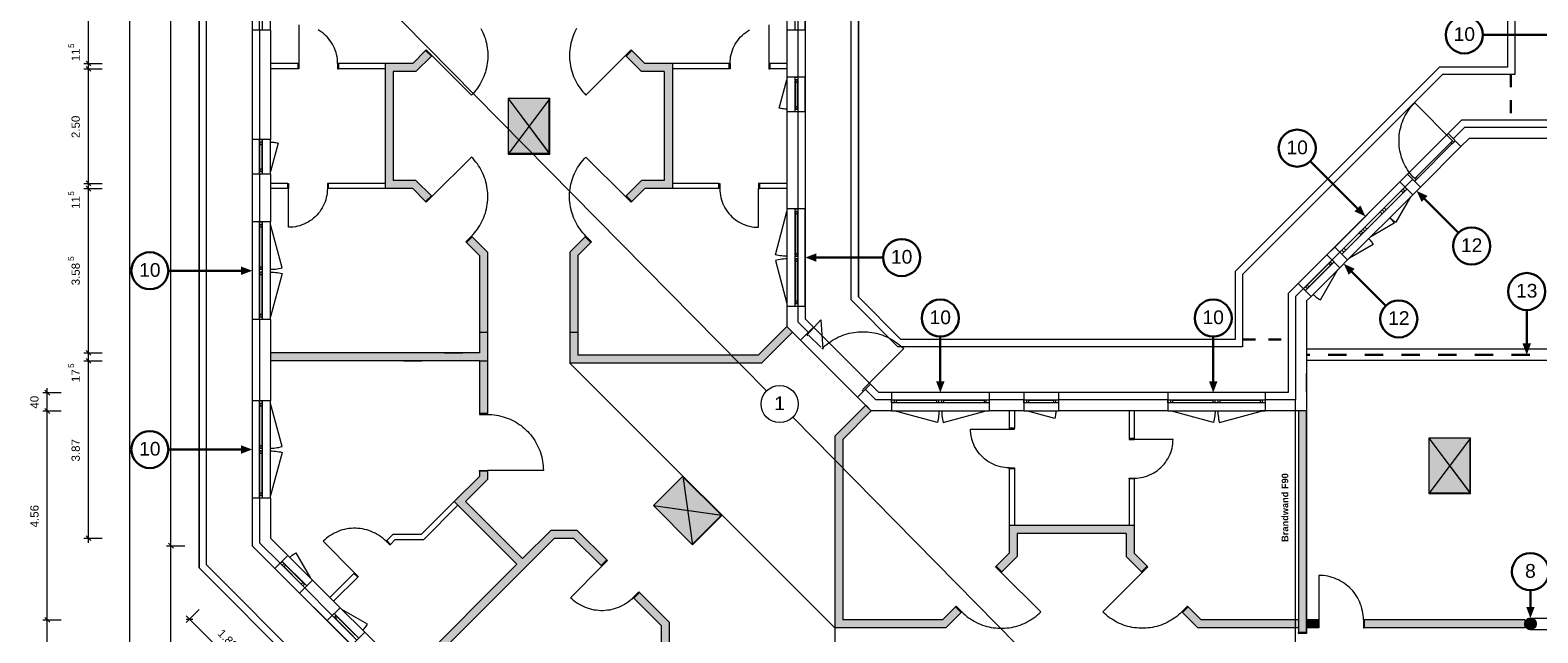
# Model space of a CAD drawing. Header units: millimetres. Extents: x -15507 to 123453, y -13113 to 44965.
# Tile 2 of 13: x -13641 to 19266, y 6667 to 19822. Entities that reach past the tile are written whole.
import ezdxf
from ezdxf.xclip import XClip

# ---------------------------------------------------------------- set-up
doc = ezdxf.new("R2010")
doc.units = ezdxf.units.MM
doc.header["$MEASUREMENT"] = 0
doc.header["$XCLIPFRAME"] = 0
doc.linetypes.add('Штриховая', pattern=[564.444447, 282.222223, -282.222223])
doc.linetypes.add('Штриховая (копия)', pattern=[800, 400, -400])
for name, color, linetype in [('1-EG_1_0', 7, 'Continuous'), ('1-EG_1_Abschnitt 1_Erdgeschoss_Standard', 7, 'Continuous'), ('1-EG_1_EG', 7, 'Continuous'), ('T03 Cutfill', 7, 'Continuous'), ('Аннотация - Текст', 7, 'Continuous'), ('Чертеж и Рисунок', 7, 'Continuous')]:
    doc.layers.add(name, color=color, linetype=linetype)
doc.styles.add('СГЕНЕРИР_СТИЛЬ_1', font='arial.ttf')
doc.styles.add('СГЕНЕРИР_СТИЛЬ_2', font='arialbd.ttf')
doc.styles.add('СГЕНЕРИР_СТИЛЬ_5', font='arial.ttf')

# ---------------------------------------------------------------- blocks, each defined once
blk = doc.blocks.new('Чертеж_1_1', base_point=(21718, 6295))
at = {"layer": '1-EG_1_0', "linetype": 'Continuous', "lineweight": 18, "true_color": 0xf8991e}
for points in [[(-5894, 19093), (-5894, 16363), (-5291, 16363), (-5008, 16080), (-4884, 16204), (-5219, 16538), (-5719, 16538), (-5719, 18918), (-5219, 18918), (-4884, 19253), (-5008, 19376), (-5291, 19093)], [(-299, 16538), (-633, 16204), (-510, 16080), (-226, 16363), (376, 16363), (376, 19093), (-226, 19093), (-510, 19376), (-633, 19253), (-299, 18918), (201, 18918), (201, 16538)], [(-3993, 15313), (-4117, 15189), (-3834, 14906), (-3834, 13228), (-3659, 13228), (-3659, 14978)], [(-1684, 14906), (-1401, 15189), (-1524, 15313), (-1859, 14978), (-1859, 13228), (-1684, 13228)], [(-8394, 12603), (-3659, 12603), (-3659, 12691), (-3659, 13228), (-3834, 13228), (-3834, 12778), (-8394, 12778)], [(-1684, 13228), (-1859, 13228), (-1859, 12553), (2324, 12553), (3000, 13229), (2876, 13353), (2251, 12728), (-1684, 12728)], [(-3659, 12603), (-3834, 12603), (-3834, 11453), (-3659, 11453)], [(4094, 10885), (4719, 11510), (4596, 11634), (3919, 10957), (3919, 6775), (6344, 6775), (6679, 7110), (6555, 7233), (6272, 6950), (4094, 6950)], [(14044, 11510), (14044, 6675), (14219, 6675), (14219, 11510)], [(-3659, 10010), (-3659, 10193), (-3834, 10193), (-3834, 10082), (-4384, 9532), (-3016, 8164), (-5420, 5759), (-5296, 5636), (-2205, 8727), (-1771, 8727), (-1177, 8134), (-1053, 8258), (-1699, 8902), (-2278, 8902), (-2892, 8287), (-4137, 9532)], [(7729, 8407), (7446, 8124), (7570, 8000), (7904, 8335), (7904, 8835), (10284, 8835), (10284, 8335), (10619, 8000), (10743, 8124), (10459, 8407), (10459, 9010), (7729, 9010)], [(133, 6469), (-2998, 3338), (-2874, 3214), (-470, 5618), (898, 4250), (1448, 4800), (1559, 4800), (1559, 4975), (1376, 4975), (898, 4497), (-346, 5742), (308, 6396), (308, 6901), (-338, 7545), (-461, 7421), (133, 6828)], [(14044, 6950), (11917, 6950), (11634, 7233), (11510, 7110), (11844, 6775), (14044, 6775)], [(14469, 6950), (14219, 6950), (14219, 6775), (14469, 6775)], [(18979, 6950), (15459, 6950), (15459, 6775), (18979, 6775), (18979, 6853, 0.961798), (19229, 6863, 0.961798), (18979, 6872)]]:
    blk.add_hatch(color=30, dxfattribs=at).paths.add_polyline_path(points)
at = {"layer": '1-EG_1_Abschnitt 1_Erdgeschoss_Standard', "linetype": 'Continuous', "lineweight": 0, "true_color": 0x000000}
for points in [[(-2309, 17128), (-2309, 18328), (-3209, 18328)], [(17786, 9717), (17786, 10917), (16886, 10917)], [(1448, 9233), (599, 10081), (-37, 9445)]]:
    blk.add_hatch(color=18, dxfattribs=at).paths.add_polyline_path(points)
at = {"layer": '1-EG_1_EG', "linetype": 'Continuous', "lineweight": 18, "true_color": 0xd3fefe}
for points in [[(-2299, 18328), (-3209, 18328), (-3209, 17118), (-2299, 17118)], [(17796, 10917), (16886, 10917), (16886, 9707), (17796, 9707)], [(606, 10088), (-37, 9445), (818, 8589), (1462, 9233)]]:
    blk.add_hatch(color=7, dxfattribs=at).paths.add_polyline_path(points)
at = {"layer": '1-EG_1_EG', "linetype": 'Continuous', "lineweight": 18}
blk.add_hatch(color=9, dxfattribs=at).paths.add_polyline_path([(19229, 6863, 1), (18979, 6863, 1)])
at = {"layer": '1-EG_1_0', "color": 7, "linetype": 'Continuous', "lineweight": 18, "flags": 128}
for points in [[(-5894, 19093), (-5894, 18978)], [(-5894, 16478), (-5894, 16363)], [(376, 16478), (376, 16363)], [(-3834, 12603), (-3659, 12603)]]:
    blk.add_lwpolyline(points, dxfattribs=at)
at = {"layer": '1-EG_1_Abschnitt 1_Erdgeschoss_Standard', "color": 7, "linetype": 'Continuous', "lineweight": 18}
for p, q in [((-9954, 32748), (-9954, 8087)), ((-8794, 32268), (-8794, 8568)), ((18606, 26324), (18606, 19017)), ((4436, 24238), (4436, 13999)), ((3276, 23078), (3276, 13519)), ((-8794, 21951), (-8794, 19821)), ((-8394, 19821), (-8394, 21951)), ((2876, 21951), (2876, 19821)), ((3276, 19821), (3276, 21951)), ((-8794, 19821), (-8794, 17438)), ((-8394, 19821), (-8794, 19821)), ((-8634, 19821), (-8634, 17438)), ((-8634, 19821), (-8634, 17438)), ((-8394, 19821), (-8394, 17438)), ((2876, 19821), (2876, 18797)), ((3276, 19821), (2876, 19821)), ((3116, 19821), (3116, 18797)), ((3116, 19821), (3116, 18797)), ((3276, 19821), (3276, 18797)), ((-8394, 19093), (-8394, 18978)), ((-7794, 19093), (-8394, 19093)), ((-7794, 19093), (-7794, 18978)), ((-5894, 19093), (-6909, 19093)), ((-6909, 19093), (-6909, 18978)), ((-5719, 19093), (-5894, 19093)), ((-5291, 19093), (-5719, 19093)), ((-5008, 19376), (-5291, 19093)), ((-4884, 19253), (-5219, 18918)), ((-4884, 19253), (-5008, 19376)), ((-510, 19376), (-633, 19253)), ((-299, 18918), (-633, 19253)), ((-226, 19093), (-510, 19376)), ((201, 19093), (-226, 19093)), ((376, 19093), (201, 19093)), ((376, 19093), (376, 16478)), ((1616, 19093), (376, 19093)), ((1616, 19093), (1616, 18978)), ((2876, 19093), (2501, 19093)), ((2501, 19093), (2501, 18978)), ((2876, 19093), (2876, 18978)), ((-7794, 18978), (-8394, 18978)), ((-5894, 18978), (-6909, 18978)), ((-5894, 18978), (-5894, 16478)), ((-5719, 18918), (-5719, 16538)), ((-5219, 18918), (-5719, 18918)), ((201, 18918), (-299, 18918)), ((201, 18918), (201, 16538)), ((1616, 18978), (376, 18978)), ((2876, 18978), (2501, 18978)), ((3276, 18797), (2876, 18797)), ((2876, 18797), (2876, 18037)), ((3276, 18037), (3276, 18797)), ((17120, 19017), (12659, 14556)), ((18606, 19017), (17120, 19017)), ((3061, 18687), (3061, 18147)), ((3111, 18687), (3111, 18147)), ((-3209, 18328), (-3209, 17128)), ((-2309, 18328), (-3209, 18328)), ((-2309, 18328), (-3209, 18328)), ((-3209, 18328), (-2309, 17128)), ((-2309, 18328), (-2309, 17128)), ((-2309, 17128), (-2309, 18328)), ((2876, 18037), (2876, 15923)), ((3276, 18037), (2876, 18037)), ((3116, 18037), (3116, 15923)), ((3116, 18037), (3116, 15923)), ((3276, 18037), (3276, 15923)), ((17601, 17857), (13819, 14076)), ((17601, 17857), (17307, 17563)), ((19766, 17857), (17601, 17857)), ((19766, 17857), (17601, 17857)), ((17307, 17563), (16423, 16679)), ((17589, 17280), (17307, 17563)), ((17667, 17697), (17420, 17450)), ((17667, 17697), (17420, 17450)), ((17766, 17457), (17589, 17280)), ((19926, 17697), (17667, 17697)), ((19926, 17697), (17667, 17697)), ((20166, 17457), (17766, 17457)), ((-8794, 17438), (-8794, 16678)), ((-8394, 17438), (-8794, 17438)), ((-8629, 16788), (-8629, 17328)), ((-8579, 16788), (-8579, 17328)), ((-8394, 16678), (-8394, 17438)), ((-2309, 17128), (-3209, 17128)), ((16614, 16615), (17370, 17372)), ((16642, 16587), (17399, 17344)), ((16706, 16396), (17589, 17280)), ((-8794, 16678), (-8794, 15636)), ((-8394, 16678), (-8794, 16678)), ((-8634, 16678), (-8634, 15636)), ((-8634, 16678), (-8634, 15636)), ((-8394, 16678), (-8394, 15636)), ((-8394, 16478), (-8394, 16363)), ((-8019, 16478), (-8394, 16478)), ((-8019, 16478), (-8019, 16363)), ((-5894, 16478), (-7134, 16478)), ((-7134, 16478), (-7134, 16363)), ((-5219, 16538), (-5719, 16538)), ((-4884, 16204), (-5219, 16538)), ((-299, 16538), (-633, 16204)), ((201, 16538), (-299, 16538)), ((1391, 16478), (376, 16478)), ((1391, 16478), (1391, 16363)), ((2876, 16478), (2276, 16478)), ((2276, 16478), (2276, 16363)), ((2876, 16478), (2876, 16363)), ((16253, 16509), (14832, 15088)), ((16423, 16679), (16253, 16509)), ((16536, 16226), (16253, 16509)), ((16536, 16566), (16366, 16396)), ((16536, 16566), (16366, 16396)), ((16706, 16396), (16423, 16679)), ((-8019, 16363), (-8394, 16363)), ((-5894, 16363), (-7134, 16363)), ((-5719, 16363), (-5894, 16363)), ((-5291, 16363), (-5719, 16363)), ((-5008, 16080), (-5291, 16363)), ((-4884, 16204), (-5008, 16080)), ((-510, 16080), (-633, 16204)), ((-226, 16363), (-510, 16080)), ((201, 16363), (-226, 16363)), ((376, 16363), (201, 16363)), ((1391, 16363), (376, 16363)), ((2876, 16363), (2276, 16363)), ((15115, 14805), (16536, 16226)), ((15912, 15942), (16281, 16311)), ((15954, 15899), (16324, 16269)), ((16706, 16396), (16536, 16226)), ((3276, 15923), (2876, 15923)), ((2876, 15923), (2876, 13793)), ((3061, 15813), (3061, 14938)), ((3111, 15813), (3111, 14938)), ((3276, 13793), (3276, 15923)), ((15492, 15522), (15827, 15857)), ((15534, 15480), (15869, 15814)), ((-8794, 15636), (-8794, 13506)), ((-8394, 15636), (-8794, 15636)), ((-8629, 14651), (-8629, 15526)), ((-8579, 14651), (-8579, 15526)), ((-8394, 13506), (-8394, 15636)), ((-3993, 15313), (-4117, 15189)), ((-3834, 14906), (-4117, 15189)), ((-3659, 14978), (-3993, 15313)), ((-1524, 15313), (-1859, 14978)), ((-1401, 15189), (-1684, 14906)), ((-1401, 15189), (-1524, 15313)), ((15030, 15060), (15365, 15395)), ((15072, 15017), (15407, 15352)), ((-3834, 14906), (-3834, 12778)), ((-3659, 14978), (-3659, 12691)), ((-1859, 14978), (-1859, 12553)), ((-1684, 14906), (-1684, 12728)), ((14664, 14920), (14038, 14294)), ((14832, 15088), (14664, 14920)), ((14947, 14637), (14664, 14920)), ((14945, 14975), (14777, 14807)), ((14945, 14975), (14777, 14807)), ((15115, 14805), (14832, 15088)), ((-8629, 13616), (-8629, 14491)), ((-8579, 13616), (-8579, 14491)), ((3061, 14778), (3061, 13903)), ((3111, 14778), (3111, 13903)), ((12659, 14556), (12659, 13070)), ((14232, 14255), (14703, 14726)), ((14268, 14220), (14738, 14690)), ((14321, 14011), (14947, 14637)), ((15115, 14805), (14947, 14637)), ((14038, 14294), (13819, 14076)), ((14151, 14181), (13979, 14009)), ((14151, 14181), (13979, 14009)), ((14321, 14011), (14038, 14294)), ((5366, 13070), (4436, 13999)), ((13819, 14076), (13819, 11910)), ((13819, 14076), (13819, 11910)), ((13979, 14009), (13979, 11750)), ((13979, 14009), (13979, 11750)), ((14321, 14011), (14219, 13910)), ((14219, 13910), (14219, 11510)), ((-8794, 13506), (-8794, 11733)), ((-8394, 13506), (-8794, 13506)), ((-8634, 13506), (-8634, 11733)), ((-8634, 13506), (-8634, 11733)), ((-8394, 13506), (-8394, 11733)), ((2876, 13793), (2876, 13353)), ((3276, 13793), (2876, 13793)), ((3116, 13793), (3116, 13453)), ((3116, 13793), (3116, 13453)), ((3276, 13793), (3276, 13519)), ((3458, 13337), (3276, 13519)), ((4885, 11910), (3276, 13519)), ((2876, 13353), (2251, 12728)), ((3000, 13229), (2324, 12553)), ((3000, 13229), (2876, 13353)), ((3176, 13054), (2876, 13353)), ((3345, 13224), (3116, 13453)), ((3345, 13224), (3116, 13453)), ((3458, 13337), (3176, 13054)), ((3345, 13167), (3614, 12899)), ((4703, 12092), (3458, 13337)), ((3176, 13054), (4420, 11809)), ((12659, 13070), (5366, 13070)), ((-8394, 12778), (-8394, 12603)), ((-3834, 12778), (-8394, 12778)), ((-3834, 12603), (-8394, 12603)), ((-3834, 12603), (-3834, 11453)), ((-3659, 12691), (-3659, 12691)), ((-3659, 12691), (-3659, 11453)), ((2324, 12553), (-1859, 12553)), ((2251, 12728), (-1684, 12728)), ((4703, 12092), (4420, 11809)), ((4819, 11750), (4590, 11979)), ((4819, 11750), (4590, 11979)), ((4885, 11910), (4703, 12092)), ((13819, 11910), (4885, 11910)), ((5159, 11910), (4885, 11910)), ((7289, 11910), (5159, 11910)), ((5159, 11910), (5159, 11510)), ((7289, 11910), (7289, 11510)), ((8044, 11910), (7289, 11910)), ((8804, 11910), (8044, 11910)), ((8044, 11910), (8044, 11510)), ((8804, 11910), (8804, 11510)), ((11187, 11910), (8804, 11910)), ((13317, 11910), (11187, 11910)), ((11187, 11910), (11187, 11510)), ((13819, 11910), (13317, 11910)), ((13317, 11910), (13317, 11510)), ((-8794, 11733), (-8794, 9603)), ((-8394, 11733), (-8794, 11733)), ((-8629, 10748), (-8629, 11623)), ((-8579, 10748), (-8579, 11623)), ((-8394, 9603), (-8394, 11733)), ((4596, 11634), (3919, 10957)), ((4719, 11510), (4420, 11809)), ((4719, 11510), (4596, 11634)), ((5159, 11750), (4819, 11750)), ((5159, 11750), (4819, 11750)), ((5269, 11745), (6144, 11745)), ((5269, 11695), (6144, 11695)), ((6304, 11745), (7179, 11745)), ((6304, 11695), (7179, 11695)), ((8044, 11750), (7289, 11750)), ((8044, 11750), (7289, 11750)), ((8154, 11745), (8694, 11745)), ((8154, 11695), (8694, 11695)), ((11187, 11750), (8804, 11750)), ((11187, 11750), (8804, 11750)), ((11297, 11745), (12172, 11745)), ((11297, 11695), (12172, 11695)), ((12332, 11745), (13207, 11745)), ((12332, 11695), (13207, 11695)), ((13979, 11750), (13317, 11750)), ((13979, 11750), (13317, 11750)), ((-3659, 11453), (-3834, 11453)), ((4719, 11510), (4094, 10885)), ((5159, 11510), (4719, 11510)), ((5159, 11510), (7289, 11510)), ((8044, 11510), (7289, 11510)), ((7729, 11510), (7729, 11135)), ((7844, 11510), (7729, 11510)), ((7844, 11510), (7844, 11135)), ((8044, 11510), (8804, 11510)), ((11187, 11510), (8804, 11510)), ((10344, 11510), (10344, 10910)), ((10459, 11510), (10344, 11510)), ((10459, 11510), (10459, 10910)), ((11187, 11510), (13317, 11510)), ((14219, 11510), (13317, 11510)), ((14044, 11510), (14044, 6950)), ((14219, 11510), (14044, 11510)), ((14219, 11510), (14219, 6950)), ((3919, 10957), (3919, 6775)), ((4094, 10885), (4094, 6950)), ((7844, 11135), (7729, 11135)), ((10459, 10910), (10344, 10910)), ((17786, 10917), (16886, 10917)), ((16886, 10917), (16886, 9717)), ((17786, 10917), (16886, 10917)), ((16886, 10917), (17786, 9717)), ((17786, 10917), (17786, 9717)), ((17786, 9717), (17786, 10917)), ((-8629, 9713), (-8629, 10588)), ((-8579, 9713), (-8579, 10588)), ((7729, 10250), (7729, 9010)), ((7844, 10250), (7729, 10250)), ((7844, 10250), (7844, 9010)), ((-3834, 10082), (-4384, 9532)), ((-3659, 10010), (-4137, 9532)), ((-3834, 10193), (-3834, 10082)), ((-3659, 10193), (-3834, 10193)), ((-3659, 10193), (-3659, 10010)), ((599, 10081), (-37, 9445)), ((599, 10081), (-37, 9445)), ((1448, 9233), (599, 10081)), ((1448, 9233), (599, 10081)), ((10344, 10025), (10344, 9010)), ((10459, 10025), (10344, 10025)), ((10459, 10025), (10459, 9010)), ((-8794, 9603), (-8794, 8568)), ((-8394, 9603), (-8794, 9603)), ((-8634, 9603), (-8634, 8634)), ((-8634, 9603), (-8634, 8634)), ((-8394, 9603), (-8394, 8733)), ((17786, 9717), (16886, 9717)), ((-4384, 9532), (-5105, 8811)), ((-4303, 9450), (-5058, 8696)), ((-3016, 8164), (-4384, 9532)), ((-2892, 8287), (-4137, 9532)), ((811, 8596), (-37, 9445)), ((-37, 9445), (1448, 9233)), ((1448, 9233), (811, 8596)), ((-2278, 8902), (-2892, 8287)), ((-1699, 8902), (-2278, 8902)), ((-1053, 8258), (-1699, 8902)), ((7729, 9010), (7729, 8835)), ((10459, 9010), (7729, 9010)), ((10459, 9010), (10459, 8835)), ((-66, -160), (-8794, 8568)), ((-8298, 8072), (-8794, 8568)), ((-8185, 8185), (-8634, 8634)), ((-8185, 8185), (-8634, 8634)), ((-8015, 8355), (-8394, 8733)), ((-5728, 8811), (-5859, 8679)), ((-5778, 8598), (-5859, 8679)), ((-5680, 8696), (-5778, 8598)), ((-5105, 8811), (-5728, 8811)), ((-5058, 8696), (-5680, 8696)), ((-2205, 8727), (-5296, 5636)), ((-1771, 8727), (-2205, 8727)), ((-1177, 8134), (-1771, 8727)), ((7729, 8835), (7729, 8407)), ((10284, 8835), (7904, 8835)), ((7904, 8835), (7904, 8335)), ((10284, 8835), (10284, 8335)), ((10459, 8835), (10459, 8407)), ((-8015, 8355), (-8298, 8072)), ((-7478, 7817), (-8015, 8355)), ((-1053, 8258), (-1177, 8134)), ((7729, 8407), (7446, 8124)), ((7904, 8335), (7570, 8000)), ((10619, 8000), (10284, 8335)), ((10743, 8124), (10459, 8407)), ((-547, -1320), (-9954, 8087)), ((-8298, 8072), (-7761, 7534)), ((-7722, 7729), (-8104, 8111)), ((-7686, 7764), (-8068, 8146)), ((-6573, 7965), (-7099, 7439)), ((-6492, 7883), (-6573, 7965)), ((-3016, 8164), (-5420, 5759)), ((7570, 8000), (7446, 8124)), ((10743, 8124), (10619, 8000)), ((-7478, 7817), (-7761, 7534)), ((-7046, 7046), (-7648, 7648)), ((-7046, 7046), (-7648, 7648)), ((-6877, 7216), (-7478, 7817)), ((-6492, 7883), (-7018, 7357)), ((-7159, 6933), (-7761, 7534)), ((-7018, 7357), (-7099, 7439)), ((-338, 7545), (-461, 7421)), ((133, 6828), (-461, 7421)), ((308, 6901), (-338, 7545)), ((-6877, 7216), (-7159, 6933)), ((-7159, 6933), (-6622, 6396)), ((-6583, 6590), (-6965, 6972)), ((-6548, 6626), (-6930, 7007)), ((-6339, 6679), (-6877, 7216)), ((6272, 6950), (4094, 6950)), ((6555, 7233), (6272, 6950)), ((6679, 7110), (6344, 6775)), ((6679, 7110), (6555, 7233)), ((11634, 7233), (11510, 7110)), ((11844, 6775), (11510, 7110)), ((11917, 6950), (11634, 7233)), ((14044, 6950), (11917, 6950)), ((14469, 6950), (14219, 6950)), ((14469, 6950), (14469, 6775)), ((15479, 6950), (15479, 6775)), ((18979, 6950), (15479, 6950)), ((18979, 6950), (18979, 6865)), ((18996, 6925), (18983, 6895)), ((19016, 6951), (18996, 6925)), ((19042, 6971), (19016, 6951)), ((19072, 6983), (19042, 6971)), ((19104, 6987), (19072, 6983)), ((19136, 6983), (19104, 6987)), ((19167, 6971), (19136, 6983)), ((19192, 6951), (19167, 6971)), ((19212, 6925), (19192, 6951)), ((19225, 6895), (19212, 6925)), ((-6339, 6679), (-6622, 6396)), ((-4858, 5197), (-6339, 6679)), ((133, 6828), (133, 6469)), ((308, 6901), (308, 6396)), ((6344, 6775), (3919, 6775)), ((14044, 6775), (11844, 6775)), ((14044, 6775), (14044, 6675)), ((14219, 6675), (14044, 6675)), ((14219, 6775), (14219, 6675)), ((14469, 6775), (14219, 6775)), ((18979, 6775), (15479, 6775)), ((18983, 6895), (18979, 6863)), ((18979, 6865), (18979, 6863)), ((18983, 6830), (18979, 6863)), ((18979, 6860), (18979, 6863)), ((18979, 6860), (18979, 6775)), ((18996, 6800), (18983, 6830)), ((19016, 6774), (18996, 6800)), ((19042, 6754), (19016, 6774)), ((19072, 6742), (19042, 6754)), ((19104, 6738), (19072, 6742)), ((19136, 6742), (19104, 6738)), ((19167, 6754), (19136, 6742)), ((19192, 6774), (19167, 6754)), ((19212, 6800), (19192, 6774)), ((19225, 6830), (19212, 6800)), ((19229, 6863), (19225, 6895)), ((19229, 6863), (19225, 6830))]:
    blk.add_line(p, q, dxfattribs=at)
at = {"layer": '1-EG_1_Abschnitt 1_Erdgeschoss_Standard', "color": 7, "linetype": 'Continuous', "lineweight": 18, "flags": 128}
for points in [[(-8634, 19821), (-8634, 21951), (-8574, 21951), (-8574, 19821)], [(3116, 21951), (3116, 19821), (3056, 19821), (3056, 21951)], [(-7794, 19093), (-7774, 19093), (-7774, 18978), (-7794, 18978)], [(-6909, 19093), (-6929, 19093), (-6929, 18978), (-6909, 18978)], [(-4884, 19253), (-4870, 19267), (-4994, 19391), (-5008, 19376)], [(-633, 19253), (-647, 19267), (-524, 19391), (-510, 19376)], [(1616, 19093), (1636, 19093), (1636, 18978), (1616, 18978)], [(2501, 19093), (2481, 19093), (2481, 18978), (2501, 18978)], [(3116, 18797), (3116, 18037), (3056, 18037), (3056, 18797)], [(3061, 18737), (3061, 18687), (3111, 18687), (3111, 18737)], [(3111, 18097), (3111, 18147), (3061, 18147), (3061, 18097)], [(-8634, 16678), (-8634, 17438), (-8574, 17438), (-8574, 16678)], [(-8629, 17378), (-8629, 17328), (-8579, 17328), (-8579, 17378)], [(17406, 17407), (17370, 17372), (17399, 17344), (17434, 17379)], [(17462, 17407), (17434, 17379)], [(-8579, 16738), (-8579, 16788), (-8629, 16788), (-8629, 16738)], [(-8019, 16478), (-7999, 16478), (-7999, 16363), (-8019, 16363)], [(-7134, 16478), (-7154, 16478), (-7154, 16363), (-7134, 16363)], [(1391, 16478), (1411, 16478), (1411, 16363), (1391, 16363)], [(2276, 16478), (2256, 16478), (2256, 16363), (2276, 16363)], [(16607, 16552), (16642, 16587), (16614, 16615), (16578, 16580)], [(16578, 16523), (16607, 16552)], [(-5008, 16080), (-4994, 16066), (-4870, 16190), (-4884, 16204)], [(-510, 16080), (-524, 16066), (-647, 16190), (-633, 16204)], [(14945, 14975), (16366, 16396), (16409, 16354), (14987, 14932)], [(16324, 16354), (16281, 16311), (16324, 16269), (16366, 16311)], [(3116, 15923), (3116, 13793), (3056, 13793), (3056, 15923)], [(3061, 15863), (3061, 15813), (3111, 15813), (3111, 15863)], [(15869, 15899), (15827, 15857), (15869, 15814), (15912, 15857)], [(15912, 15857), (15954, 15899), (15912, 15942), (15869, 15899)], [(-8634, 13506), (-8634, 15636), (-8574, 15636), (-8574, 13506)], [(-8629, 15576), (-8629, 15526), (-8579, 15526), (-8579, 15576)], [(15492, 15437), (15534, 15480), (15492, 15522), (15450, 15480)], [(-4117, 15189), (-4131, 15203), (-4007, 15327), (-3993, 15313)], [(-1401, 15189), (-1386, 15203), (-1510, 15327), (-1524, 15313)], [(15407, 15437), (15365, 15395), (15407, 15352), (15450, 15395)], [(3111, 14888), (3111, 14938), (3061, 14938), (3061, 14888)], [(3061, 14828), (3061, 14778), (3111, 14778), (3111, 14828)], [(15030, 14975), (15072, 15017), (15030, 15060), (14987, 15017)], [(-8579, 14601), (-8579, 14651), (-8629, 14651), (-8629, 14601)], [(-8629, 14541), (-8629, 14491), (-8579, 14491), (-8579, 14541)], [(14151, 14181), (14777, 14807), (14819, 14764), (14194, 14139)], [(14738, 14761), (14703, 14726), (14738, 14690), (14773, 14726)], [(14232, 14185), (14268, 14220), (14232, 14255), (14197, 14220)], [(3111, 13853), (3111, 13903), (3061, 13903), (3061, 13853)], [(-8579, 13566), (-8579, 13616), (-8629, 13616), (-8629, 13566)], [(3303, 13181), (3331, 13153)], [(4547, 11937), (4519, 11965)], [(-8634, 9603), (-8634, 11733), (-8574, 11733), (-8574, 9603)], [(-8629, 11673), (-8629, 11623), (-8579, 11623), (-8579, 11673)], [(5159, 11750), (7289, 11750), (7289, 11690), (5159, 11690)], [(5219, 11695), (5269, 11695), (5269, 11745), (5219, 11745)], [(6194, 11745), (6144, 11745), (6144, 11695), (6194, 11695)], [(6254, 11695), (6304, 11695), (6304, 11745), (6254, 11745)], [(7229, 11745), (7179, 11745), (7179, 11695), (7229, 11695)], [(8044, 11750), (8804, 11750), (8804, 11690), (8044, 11690)], [(8104, 11695), (8154, 11695), (8154, 11745), (8104, 11745)], [(8744, 11745), (8694, 11745), (8694, 11695), (8744, 11695)], [(11187, 11750), (13317, 11750), (13317, 11690), (11187, 11690)], [(11247, 11695), (11297, 11695), (11297, 11745), (11247, 11745)], [(12222, 11745), (12172, 11745), (12172, 11695), (12222, 11695)], [(12282, 11695), (12332, 11695), (12332, 11745), (12282, 11745)], [(13257, 11745), (13207, 11745), (13207, 11695), (13257, 11695)], [(-3834, 11453), (-3834, 11433), (-3659, 11433), (-3659, 11453)], [(7729, 11135), (7729, 11115), (7844, 11115), (7844, 11135)], [(10344, 10910), (10344, 10890), (10459, 10890), (10459, 10910)], [(-8579, 10698), (-8579, 10748), (-8629, 10748), (-8629, 10698)], [(-8629, 10638), (-8629, 10588), (-8579, 10588), (-8579, 10638)], [(-3834, 10193), (-3834, 10213), (-3659, 10213), (-3659, 10193)], [(7729, 10250), (7729, 10270), (7844, 10270), (7844, 10250)], [(10344, 10025), (10344, 10045), (10459, 10045), (10459, 10025)], [(-8579, 9663), (-8579, 9713), (-8629, 9713), (-8629, 9663)], [(-5859, 8679), (-5873, 8665), (-5792, 8584), (-5778, 8598)], [(-7648, 7648), (-8185, 8185), (-8143, 8227), (-7605, 7690)], [(-1053, 8258), (-1039, 8244), (-1163, 8120), (-1177, 8134)], [(-8139, 8146), (-8104, 8111), (-8068, 8146), (-8104, 8181)], [(-6573, 7965), (-6559, 7979), (-6478, 7898), (-6492, 7883)], [(7570, 8000), (7556, 7986), (7432, 8110), (7446, 8124)], [(10743, 8124), (10757, 8110), (10633, 7986), (10619, 8000)], [(-7651, 7729), (-7686, 7764), (-7722, 7729), (-7686, 7694)], [(-338, 7545), (-352, 7559), (-476, 7435), (-461, 7421)], [(6679, 7110), (6693, 7124), (6569, 7247), (6555, 7233)], [(11634, 7233), (11619, 7247), (11496, 7124), (11510, 7110)], [(-6509, 6509), (-7046, 7046), (-7004, 7089), (-6466, 6551)], [(-7000, 7007), (-6965, 6972), (-6930, 7007), (-6965, 7043)], [(14469, 6950), (14489, 6950), (14489, 6775), (14469, 6775)], [(15479, 6950), (15459, 6950), (15459, 6775), (15479, 6775)], [(14219, 6675), (14219, 6655), (14044, 6655), (14044, 6675)]]:
    blk.add_lwpolyline(points, close=True, dxfattribs=at)
for points in [[(-3801, 19855), (-3779, 19812), (-3758, 19768), (-3738, 19722), (-3721, 19676), (-3705, 19630), (-3692, 19583), (-3680, 19535), (-3670, 19487), (-3662, 19438), (-3656, 19389), (-3652, 19341), (-3650, 19291), (-3650, 19242), (-3652, 19193), (-3656, 19144), (-3662, 19095), (-3670, 19047), (-3680, 18999), (-3692, 18951), (-3705, 18904), (-3721, 18857), (-3738, 18811), (-3758, 18766), (-3779, 18722), (-3801, 18678), (-3826, 18636), (-3852, 18594), (-3880, 18554), (-3910, 18514), (-3941, 18476), (-3973, 18440), (-4007, 18404), (-4870, 19267)], [(-1716, 19855), (-1739, 19812), (-1760, 19768), (-1779, 19722), (-1797, 19676), (-1812, 19630), (-1826, 19583), (-1838, 19535), (-1847, 19487), (-1855, 19438), (-1861, 19389), (-1865, 19341), (-1867, 19291), (-1867, 19242), (-1865, 19193), (-1861, 19144), (-1855, 19095), (-1847, 19047), (-1838, 18999), (-1826, 18951), (-1812, 18904), (-1797, 18857), (-1779, 18811), (-1760, 18766), (-1739, 18722), (-1716, 18678), (-1692, 18636), (-1665, 18594), (-1637, 18554), (-1608, 18514), (-1577, 18476), (-1544, 18440), (-1510, 18404), (-647, 19267)], [(-6929, 19093), (-6930, 19142), (-6934, 19191), (-6942, 19240), (-6952, 19288), (-6964, 19336), (-6980, 19382), (-6998, 19428), (-7019, 19472), (-7042, 19516), (-7068, 19558), (-7096, 19598), (-7126, 19636), (-7159, 19673), (-7194, 19708), (-7231, 19741), (-7269, 19771), (-7309, 19799), (-7351, 19825)], [(-7774, 19938), (-7774, 19093)], [(1636, 19093), (1638, 19142), (1642, 19191), (1649, 19240), (1659, 19288), (1672, 19336), (1687, 19382), (1705, 19428), (1726, 19472), (1749, 19516), (1775, 19558), (1803, 19598), (1834, 19636), (1867, 19673), (1901, 19708), (1938, 19741), (1977, 19771), (2017, 19799), (2059, 19825)], [(2481, 19938), (2481, 19093)], [(2876, 18097), (2852, 18098), (2828, 18099), (2805, 18101), (2781, 18105), (2757, 18109), (2734, 18114), (2711, 18119), (2876, 18737)], [(16578, 16580), (16544, 16616), (16511, 16653), (16480, 16692), (16450, 16732), (16423, 16773), (16397, 16815), (16372, 16859), (16350, 16903), (16329, 16948), (16311, 16994), (16294, 17041), (16280, 17089), (16267, 17137), (16257, 17185), (16248, 17234), (16242, 17283), (16238, 17333), (16236, 17382), (16236, 17432), (16238, 17482), (16242, 17531), (16248, 17581), (16257, 17629), (16267, 17678), (16280, 17726), (16294, 17774), (16311, 17820), (16329, 17866), (16350, 17912), (16372, 17956), (16397, 17999), (16423, 18042), (16450, 18083), (16480, 18123), (16511, 18161), (16544, 18199), (16578, 18235), (17406, 17407)], [(-8394, 17378), (-8370, 17378), (-8346, 17376), (-8322, 17374), (-8298, 17371), (-8275, 17367), (-8251, 17362), (-8228, 17356), (-8394, 16738)], [(-4007, 15327), (-3973, 15362), (-3941, 15399), (-3910, 15437), (-3880, 15476), (-3852, 15517), (-3826, 15558), (-3801, 15601), (-3779, 15644), (-3758, 15689), (-3738, 15734), (-3721, 15780), (-3705, 15827), (-3692, 15874), (-3680, 15921), (-3670, 15970), (-3662, 16018), (-3656, 16067), (-3652, 16116), (-3650, 16165), (-3650, 16214), (-3652, 16263), (-3656, 16312), (-3662, 16361), (-3670, 16409), (-3680, 16458), (-3692, 16505), (-3705, 16552), (-3721, 16599), (-3738, 16645), (-3758, 16690), (-3779, 16735), (-3801, 16778), (-3826, 16821), (-3852, 16862), (-3880, 16903), (-3910, 16942), (-3941, 16980), (-3973, 17017), (-4007, 17052), (-4870, 16190)], [(-1510, 15327), (-1544, 15362), (-1577, 15399), (-1608, 15437), (-1637, 15476), (-1665, 15517), (-1692, 15558), (-1716, 15601), (-1739, 15644), (-1760, 15689), (-1779, 15734), (-1797, 15780), (-1812, 15827), (-1826, 15874), (-1838, 15921), (-1847, 15970), (-1855, 16018), (-1861, 16067), (-1865, 16116), (-1867, 16165), (-1867, 16214), (-1865, 16263), (-1861, 16312), (-1855, 16361), (-1847, 16409), (-1838, 16458), (-1826, 16505), (-1812, 16552), (-1797, 16599), (-1779, 16645), (-1760, 16690), (-1739, 16735), (-1716, 16778), (-1692, 16821), (-1665, 16862), (-1637, 16903), (-1608, 16942), (-1577, 16980), (-1544, 17017), (-1510, 17052), (-647, 16190)], [(-7154, 16363), (-7155, 16314), (-7159, 16265), (-7167, 16216), (-7177, 16168), (-7189, 16121), (-7205, 16074), (-7223, 16029), (-7244, 15984), (-7267, 15941), (-7293, 15899), (-7321, 15859), (-7351, 15820), (-7384, 15783), (-7419, 15749), (-7456, 15716), (-7494, 15685), (-7534, 15657), (-7576, 15631), (-7620, 15608), (-7664, 15587), (-7710, 15569), (-7756, 15554), (-7804, 15541), (-7852, 15531), (-7901, 15524), (-7950, 15520), (-7999, 15518), (-7999, 16363)], [(1411, 16363), (1413, 16314), (1417, 16265), (1424, 16216), (1434, 16168), (1447, 16121), (1462, 16074), (1480, 16029), (1501, 15984), (1524, 15941), (1550, 15899), (1578, 15859), (1609, 15820), (1642, 15783), (1676, 15749), (1713, 15716), (1752, 15685), (1792, 15657), (1834, 15631), (1877, 15608), (1922, 15587), (1967, 15569), (2014, 15554), (2061, 15541), (2109, 15531), (2158, 15524), (2207, 15520), (2256, 15518), (2256, 16363)], [(16039, 15730), (16056, 15713), (16074, 15697), (16093, 15682), (16112, 15667), (16131, 15653), (16152, 15640), (16172, 15628), (16493, 16184)], [(2876, 14888), (2840, 14889), (2803, 14891), (2767, 14894), (2731, 14899), (2695, 14905), (2659, 14913), (2624, 14921), (2876, 15863)], [(-8394, 14601), (-8357, 14601), (-8321, 14603), (-8285, 14607), (-8248, 14612), (-8213, 14618), (-8177, 14625), (-8141, 14634), (-8394, 15576)], [(16039, 15730), (16054, 15714), (16069, 15697), (16083, 15680), (16097, 15662), (16110, 15644), (16122, 15626), (16133, 15607), (15619, 15310)], [(15577, 15267), (15592, 15251), (15607, 15235), (15621, 15218), (15635, 15200), (15648, 15182), (15660, 15163), (15671, 15144), (15157, 14848)], [(2876, 14828), (2840, 14828), (2803, 14825), (2767, 14822), (2731, 14817), (2695, 14811), (2659, 14804), (2624, 14795), (2876, 13853)], [(-8394, 14541), (-8357, 14540), (-8321, 14538), (-8285, 14535), (-8248, 14530), (-8213, 14524), (-8177, 14516), (-8141, 14507), (-8394, 13566)], [(14363, 14054), (14384, 14034), (14405, 14015), (14427, 13997), (14450, 13979), (14473, 13963), (14497, 13947), (14522, 13932), (14904, 14595)], [(3642, 12870), (3678, 12905), (3715, 12938), (3753, 12969), (3792, 12999), (3833, 13027), (3875, 13054), (3917, 13079), (3961, 13102), (4005, 13124), (4051, 13144), (4097, 13162), (4144, 13178), (4191, 13192), (4239, 13205), (4287, 13215), (4336, 13224), (4385, 13231), (4434, 13236), (4484, 13239), (4533, 13240), (4583, 13239), (4632, 13236), (4681, 13231), (4730, 13224), (4779, 13215), (4827, 13205), (4875, 13192), (4923, 13178), (4970, 13162), (5016, 13144), (5061, 13124), (5105, 13102), (5149, 13079), (5192, 13054), (5234, 13027), (5274, 12999), (5314, 12969), (5352, 12938), (5389, 12905), (5425, 12870), (4533, 11979)], [(-8394, 10698), (-8357, 10699), (-8321, 10701), (-8285, 10704), (-8248, 10709), (-8213, 10715), (-8177, 10723), (-8141, 10731), (-8394, 11673)], [(-3659, 11433), (-3610, 11432), (-3561, 11429), (-3512, 11424), (-3463, 11417), (-3415, 11409), (-3367, 11398), (-3319, 11385), (-3272, 11370), (-3226, 11354), (-3181, 11336), (-3136, 11315), (-3092, 11293), (-3049, 11270), (-3007, 11244), (-2966, 11217), (-2926, 11189), (-2887, 11158), (-2850, 11126), (-2814, 11093), (-2779, 11058), (-2746, 11022), (-2714, 10985), (-2683, 10946), (-2655, 10906), (-2628, 10865), (-2602, 10823), (-2579, 10780), (-2557, 10736), (-2536, 10691), (-2518, 10646), (-2502, 10600), (-2487, 10553), (-2474, 10505), (-2463, 10457), (-2455, 10409), (-2448, 10360), (-2443, 10311), (-2440, 10262), (-2439, 10213), (-3659, 10213)], [(6194, 11510), (6194, 11474), (6192, 11437), (6188, 11401), (6184, 11365), (6177, 11329), (6170, 11293), (6161, 11258), (5219, 11510)], [(6254, 11510), (6255, 11474), (6257, 11437), (6261, 11401), (6265, 11365), (6271, 11329), (6279, 11293), (6288, 11258), (7229, 11510)], [(8744, 11510), (8744, 11486), (8743, 11462), (8740, 11438), (8737, 11415), (8733, 11391), (8728, 11368), (8723, 11344), (8104, 11510)], [(12222, 11510), (12221, 11474), (12219, 11437), (12216, 11401), (12211, 11365), (12205, 11329), (12197, 11293), (12189, 11258), (11247, 11510)], [(12282, 11510), (12283, 11474), (12285, 11437), (12288, 11401), (12293, 11365), (12299, 11329), (12306, 11293), (12315, 11258), (13257, 11510)], [(7729, 10270), (7680, 10271), (7631, 10276), (7583, 10283), (7535, 10293), (7487, 10305), (7440, 10321), (7395, 10339), (7350, 10360), (7307, 10383), (7265, 10409), (7225, 10437), (7186, 10468), (7150, 10500), (7115, 10535), (7082, 10572), (7052, 10610), (7023, 10651), (6998, 10692), (6974, 10736), (6954, 10780), (6935, 10826), (6920, 10873), (6907, 10920), (6897, 10968), (6890, 11017), (6886, 11066), (6884, 11115), (7729, 11115)], [(10459, 10045), (10509, 10046), (10558, 10051), (10606, 10058), (10654, 10068), (10702, 10080), (10748, 10096), (10794, 10114), (10839, 10135), (10882, 10158), (10924, 10184), (10964, 10212), (11003, 10243), (11039, 10275), (11074, 10310), (11107, 10347), (11137, 10385), (11165, 10426), (11191, 10467), (11215, 10511), (11235, 10555), (11253, 10601), (11269, 10648), (11282, 10695), (11292, 10743), (11299, 10792), (11303, 10841), (11304, 10890), (10459, 10890)], [(-8394, 10638), (-8357, 10638), (-8321, 10635), (-8285, 10632), (-8248, 10627), (-8213, 10621), (-8177, 10614), (-8141, 10605), (-8394, 9663)], [(-5873, 8665), (-5909, 8699), (-5946, 8731), (-5985, 8761), (-6025, 8789), (-6067, 8815), (-6110, 8839), (-6154, 8860), (-6199, 8880), (-6245, 8897), (-6292, 8912), (-6340, 8924), (-6388, 8934), (-6437, 8941), (-6486, 8946), (-6535, 8949), (-6584, 8949), (-6633, 8946), (-6682, 8941), (-6730, 8934), (-6778, 8924), (-6826, 8912), (-6873, 8897), (-6919, 8880), (-6964, 8860), (-7008, 8839), (-7051, 8815), (-7093, 8789), (-7133, 8761), (-7172, 8731), (-7209, 8699), (-7245, 8665), (-6559, 7979)], [(-7973, 8312), (-7956, 8329), (-7938, 8345), (-7919, 8360), (-7900, 8375), (-7881, 8388), (-7861, 8402), (-7840, 8414), (-7520, 7860)], [(-476, 7435), (-511, 7401), (-548, 7369), (-587, 7339), (-627, 7311), (-669, 7285), (-712, 7261), (-756, 7239), (-801, 7220), (-847, 7203), (-894, 7188), (-942, 7175), (-990, 7165), (-1038, 7158), (-1087, 7153), (-1136, 7150), (-1186, 7150), (-1235, 7153), (-1284, 7158), (-1332, 7165), (-1380, 7175), (-1428, 7187), (-1475, 7202), (-1521, 7219), (-1566, 7238), (-1610, 7260), (-1653, 7283), (-1695, 7309), (-1735, 7337), (-1774, 7367), (-1812, 7399), (-1847, 7433), (-1163, 8120)], [(6693, 7124), (6729, 7090), (6765, 7057), (6803, 7026), (6843, 6996), (6883, 6969), (6925, 6942), (6967, 6918), (7011, 6895), (7055, 6874), (7100, 6855), (7146, 6837), (7193, 6822), (7240, 6808), (7288, 6796), (7336, 6786), (7384, 6778), (7433, 6773), (7482, 6769), (7531, 6767), (7580, 6767), (7629, 6769), (7678, 6773), (7727, 6778), (7776, 6786), (7824, 6796), (7872, 6808), (7919, 6822), (7965, 6837), (8011, 6855), (8056, 6874), (8101, 6895), (8144, 6918), (8187, 6942), (8228, 6969), (8269, 6996), (8308, 7026), (8346, 7057), (8383, 7090), (8418, 7124), (7556, 7986)], [(11496, 7124), (11460, 7090), (11424, 7057), (11385, 7026), (11346, 6996), (11306, 6969), (11264, 6942), (11222, 6918), (11178, 6895), (11134, 6874), (11089, 6855), (11043, 6837), (10996, 6822), (10949, 6808), (10901, 6796), (10853, 6786), (10804, 6778), (10756, 6773), (10707, 6769), (10658, 6767), (10609, 6767), (10559, 6769), (10510, 6773), (10462, 6778), (10413, 6786), (10365, 6796), (10317, 6808), (10270, 6822), (10224, 6837), (10178, 6855), (10132, 6874), (10088, 6895), (10044, 6918), (10002, 6942), (9960, 6969), (9920, 6996), (9881, 7026), (9843, 7057), (9806, 7090), (9770, 7124), (10633, 7986)], [(15459, 6950), (15458, 6999), (15454, 7048), (15448, 7097), (15440, 7145), (15428, 7193), (15415, 7240), (15399, 7287), (15381, 7333), (15360, 7377), (15338, 7421), (15313, 7463), (15286, 7504), (15256, 7544), (15225, 7582), (15192, 7618), (15158, 7653), (15121, 7686), (15083, 7717), (15044, 7746), (15003, 7773), (14960, 7798), (14917, 7821), (14872, 7841), (14826, 7860), (14780, 7876), (14733, 7889), (14685, 7900), (14636, 7909), (14588, 7915), (14539, 7919), (14489, 7920), (14489, 6950)], [(-6382, 6721), (-6365, 6738), (-6349, 6756), (-6334, 6775), (-6319, 6794), (-6305, 6813), (-6292, 6833), (-6280, 6854), (-6834, 7174)]]:
    blk.add_lwpolyline(points, dxfattribs=at)
at = {"layer": '1-EG_1_EG', "color": 7, "linetype": 'Continuous', "lineweight": 18}
for p, q in [((-11467, -260), (-11467, 40570)), ((-10567, 8568), (-10567, 32268)), ((-12367, 19093), (-12367, 22678)), ((3276, 19418), (3276, 19018)), ((-12467, 19093), (-12067, 19093)), ((-12314, 19040), (-12420, 19146)), ((-12367, 18978), (-12367, 19093)), ((-12467, 18978), (-12067, 18978)), ((-12314, 18925), (-12420, 19031)), ((-12367, 16478), (-12367, 18978)), ((-2299, 18328), (-3209, 17118)), ((-3209, 18328), (-2299, 17118)), ((2876, 16978), (2876, 16578)), ((3276, 16978), (3276, 16578)), ((-12467, 16478), (-12067, 16478)), ((-12314, 16425), (-12420, 16531)), ((-12367, 16363), (-12367, 16478)), ((-12467, 16363), (-12067, 16363)), ((-12314, 16310), (-12420, 16416)), ((-12367, 12778), (-12367, 16363)), ((-8394, 15063), (-8394, 15463)), ((3318, 13168), (3620, 13501)), ((3620, 13501), (3658, 12859)), ((-8394, 13328), (-8394, 12928)), ((-3834, 13328), (-3834, 12928)), ((-3834, 13228), (-3659, 13228)), ((-3659, 13328), (-3659, 12928)), ((-1859, 13328), (-1859, 12928)), ((-1859, 13228), (-1684, 13228)), ((-1684, 13328), (-1684, 12928)), ((19954, 12862), (14219, 12862)), ((-12467, 12778), (-12067, 12778)), ((-12467, 12603), (-12067, 12603)), ((-12314, 12725), (-12420, 12831)), ((-12314, 12550), (-12420, 12656)), ((-12367, 12603), (-12367, 12778)), ((-12367, 8633), (-12367, 12603)), ((-5494, 12603), (-5094, 12603)), ((-4594, 12778), (-4194, 12778)), ((-1859, 12553), (3919, 6775)), ((-547, 12728), (-947, 12728)), ((20194, 12612), (14219, 12612)), ((14219, 11925), (14219, 12325)), ((-13367, 11910), (-12967, 11910)), ((-13214, 11857), (-13320, 11963)), ((-13267, 11510), (-13267, 12010)), ((-13214, 11457), (-13320, 11563)), ((-13367, 11510), (-12967, 11510)), ((-13267, 6950), (-13267, 11510)), ((13608, 11510), (13208, 11510)), ((17796, 10917), (16886, 9707)), ((16886, 10917), (17796, 9707)), ((606, 10088), (818, 8589)), ((-37, 9445), (1462, 9233)), ((-3787, 8935), (-3505, 8652)), ((-12467, 8733), (-12067, 8733)), ((-12314, 8680), (-12420, 8786)), ((-10667, 8568), (-10267, 8568)), ((-10514, 8514), (-10620, 8621)), ((-10567, -260), (-10567, 8568)), ((14044, 7710), (14044, 7310)), ((-13367, 6950), (-12967, 6950)), ((-13214, 6897), (-13320, 7003)), ((-13267, 4975), (-13267, 6950)), ((-10237, 6965), (-10087, 6965)), ((-10232, 6895), (-9949, 7177)), ((-10232, 7036), (-8867, 5671)), ((19099, 6987), (21057, 6987)), ((3919, 6775), (3919, 4975)), ((19100, 6738), (21160, 6738))]:
    blk.add_line(p, q, dxfattribs=at)
at = {"layer": '1-EG_1_EG', "color": 5, "linetype": 'Continuous', "lineweight": 18}
for p, q in [((-9954, 8087), (-9954, 32748)), ((-9794, 8153), (-9794, 32682)), ((18766, 26390), (18766, 18857)), ((18606, 26324), (18606, 19017)), ((4276, 13933), (4276, 24078)), ((4436, 13999), (4436, 24238)), ((17120, 19017), (12659, 14556)), ((17186, 18857), (12819, 14490)), ((18606, 19017), (17120, 19017)), ((18766, 18857), (17186, 18857)), ((12659, 14556), (12659, 13070)), ((12819, 14490), (12819, 12910)), ((5299, 12910), (4276, 13933)), ((5366, 13070), (4436, 13999)), ((12819, 12910), (5299, 12910)), ((12659, 13070), (5366, 13070)), ((-547, -1320), (-9954, 8087)), ((-480, -1160), (-9794, 8153))]:
    blk.add_line(p, q, dxfattribs=at)
at = {"layer": '1-EG_1_EG', "color": 7, "linetype": 'Continuous', "lineweight": 18, "flags": 128}
for points in [[(-2299, 18328), (-3209, 18328), (-3209, 17118), (-2299, 17118)], [(14219, 6675), (14219, 11510), (14044, 11510), (14044, 6675)], [(17796, 10917), (16886, 10917), (16886, 9707), (17796, 9707)], [(606, 10088), (-37, 9445), (818, 8589), (1462, 9233)]]:
    blk.add_lwpolyline(points, close=True, dxfattribs=at)
at = {"layer": '1-EG_1_EG', "color": 7, "linetype": 'Continuous', "lineweight": 18}
blk.add_circle((19104, 6863), 125, dxfattribs=at)
at = {"layer": '1-EG_1_EG', "color": 7, "linetype": 'Continuous', "lineweight": 18, "attachment_point": 1, "style": 'СГЕНЕРИР_СТИЛЬ_1'}
for s, insert, char_height, rotation in [('\\A1;{\\pql;\\fArial|b0|i0|c204|p0;\\W1.000000;5}', (-12807, 19432), 126, 90), ('\\A1;{\\pql;\\fArial|b0|i0|c204|p0;\\W1.000000;11}', (-12737, 19143), 180, 90), ('\\A1;{\\pql;\\fArial|b0|i0|c204|p0;\\W1.000000;2.50}', (-12737, 17466), 180, 90), ('\\A1;{\\pql;\\fArial|b0|i0|c204|p0;\\W1.000000;5}', (-12807, 16209), 126, 90), ('\\A1;{\\pql;\\fArial|b0|i0|c204|p0;\\W1.000000;11}', (-12737, 15920), 180, 90), ('\\A1;{\\pql;\\fArial|b0|i0|c204|p0;\\W1.000000;5}', (-12807, 14786), 126, 90), ('\\A1;{\\pql;\\fArial|b0|i0|c204|p0;\\W1.000000;3.58}', (-12737, 14252), 180, 90), ('\\A1;{\\pql;\\fArial|b0|i0|c204|p0;\\W1.000000;5}', (-12807, 12449), 126, 90), ('\\A1;{\\pql;\\fArial|b0|i0|c204|p0;\\W1.000000;17}', (-12737, 12140), 180, 90), ('\\A1;{\\pql;\\fArial|b0|i0|c204|p0;\\W1.000000;40}', (-13637, 11561), 180, 90), ('\\A1;{\\pql;\\fArial|b0|i0|c204|p0;\\W1.000000;3.87}', (-12737, 10406), 180, 90), ('\\A1;{\\pql;\\fArial|b0|i0|c204|p0;\\W1.000000;4.56}', (-13637, 8968), 180, 90), ('\\A1;{\\pql;\\fArial|b0|i0|c204|p0;\\W1.000000;1.83}', (-9438, 6765), 180, 315)]:
    blk.add_mtext(s, dxfattribs=dict(at, insert=insert, char_height=char_height, rotation=rotation))
at = {"layer": '1-EG_1_EG', "color": 1, "linetype": 'Continuous', "lineweight": 18, "insert": (13675, 8653), "char_height": 144, "attachment_point": 1, "rotation": 90, "style": 'СГЕНЕРИР_СТИЛЬ_2'}
blk.add_mtext('\\A1;{\\pql;\\fArial|b1|i0|c204|p0;\\W1.000000;Brandwand F90}', dxfattribs=at)

msp = doc.modelspace()

# ---------------------------------------------------------------- hatches: boundary and pattern name
at = {"layer": 'T03 Cutfill', "linetype": 'Continuous', "lineweight": 30}
for points in [[(16794.4, 16137.5), (16859.7, 16202.8), (16620.7, 16311.3), (16729, 16072.2)], [(15328, 15931.7), (15262.6, 15866.4), (15501.7, 15758), (15393.3, 15997)], [(3521.9, 14858.2), (3521.9, 14765.8), (3276.2, 14858.2), (3521.9, 14950.6)], [(-9039.5, 14570.8), (-9039.5, 14478.4), (-8793.8, 14570.7), (-9039.5, 14663.2)], [(15204.3, 14547.4), (15269.6, 14612.7), (15030.6, 14721.2), (15138.9, 14482.1)], [(19024.2, 12982.5), (18931.8, 12982.6), (19024.1, 12736.8), (19116.6, 12982.5)], [(6224.5, 12155.7), (6132.1, 12155.8), (6224.4, 11910), (6316.9, 12155.7)], [(12181.2, 12155.7), (12088.9, 12155.8), (12181.1, 11910), (12273.6, 12155.7)], [(-9039.5, 10668.3), (-9039.5, 10575.9), (-8793.8, 10668.2), (-9039.5, 10760.7)], [(19104.2, 7233.2), (19011.8, 7233.3), (19104, 6987.5), (19196.5, 7233.2)]]:
    msp.add_hatch(color=5, dxfattribs=at).paths.add_polyline_path(points)

# ---------------------------------------------------------------- linework, layer by layer
at = {"color": 1, "linetype": 'Continuous', "lineweight": 0}
for p, q in [((-7729.3, 22255.6), (2434, 11948.6)), ((13979.4, -511.9), (13979.4, 11750)), ((3002, 11372.6), (13625.4, 599))]:
    msp.add_line(p, q, dxfattribs=at)
at = {"color": 5, "linetype": 'Continuous', "lineweight": 30}
for p, q in [((19520.5, 19718.7), (18066.3, 19718.6)), ((15328, 15931.7), (14299.7, 16960)), ((16794.2, 16137.3), (17535.6, 15396)), ((3521.9, 14858.2), (4976.2, 14858.1)), ((-9039.5, 14570.8), (-10623.9, 14570.7)), ((15204.1, 14547.2), (15945.5, 13805.8)), ((19023.9, 12982.5), (19023.8, 13712.2)), ((6224.2, 12155.7), (6224.1, 13132.8)), ((12180.9, 12155.7), (12180.8, 13132.8)), ((-9039.5, 10668.3), (-10623.9, 10668.2)), ((19103.8, 7233.2), (19104.1, 7597.3))]:
    msp.add_line(p, q, dxfattribs=at)
at = {"color": 5, "linetype": 'Штриховая', "lineweight": 30}
for p, q in [((18673.6, 18856.8), (18673.6, 17856.8)), ((12819.4, 13070), (13819.4, 13070))]:
    msp.add_line(p, q, dxfattribs=at)
at = {"color": 5, "linetype": 'Штриховая (копия)', "lineweight": 30}
msp.add_line((24688.7, 12736.8), (14219.4, 12736.8), dxfattribs=at)
at = {"color": 5, "linetype": 'Continuous', "lineweight": 30}
for centre in [(17661.8, 19718.3), (14013.4, 17245.8), (17821.8, 15110.1), (5380.7, 14857.8), (-11028.4, 14570.4), (19023.6, 14116.7), (6223.9, 13537.3), (12180.6, 13537.3), (16231.7, 13520), (-11028.4, 10667.9), (19103.9, 8001.8)]:
    msp.add_circle(centre, 404.5, dxfattribs=at)
at = {"color": 1, "linetype": 'Continuous', "lineweight": 0}
msp.add_circle((2718, 11660.6), 404.5, dxfattribs=at)

# ---------------------------------------------------------------- block references
at = {"layer": 'Чертеж и Рисунок', "color": 161, "linetype": 'Continuous', "lineweight": 40, "true_color": 0x83aefe}
ref = msp.add_blockref('Чертеж_1_1', (21717.7, 6295.2), dxfattribs=at)
XClip(ref).set_block_clipping_path([(-15535.5408801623, -13113.286836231), (71649.870074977, 45367.8458842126)])

# ---------------------------------------------------------------- texts
at = {"layer": 'Аннотация - Текст', "color": 5, "linetype": 'Continuous', "lineweight": 30, "char_height": 300, "attachment_point": 2, "style": 'СГЕНЕРИР_СТИЛЬ_5'}
for s, insert in [('\\A1;{\\pqc;\\fArial|b0|i0|c204|p0;\\W1.000000;10}', (17661.8, 19885.4)), ('\\A1;{\\pqc;\\fArial|b0|i0|c204|p0;\\W1.000000;10}', (14013.4, 17412.9)), ('\\A1;{\\pqc;\\fArial|b0|i0|c204|p0;\\W1.000000;1\\fArial|b0|i0|c204|p0;\\W1.000000;2}', (17821.8, 15277.2)), ('\\A1;{\\pqc;\\fArial|b0|i0|c204|p0;\\W1.000000;10}', (5380.7, 15024.9)), ('\\A1;{\\pqc;\\fArial|b0|i0|c204|p0;\\W1.000000;10}', (-11028.4, 14737.6)), ('\\A1;{\\pqc;\\fArial|b0|i0|c204|p0;\\W1.000000;1\\fArial|b0|i0|c204|p0;\\W1.000000;2}', (16231.7, 13687.1)), ('\\A1;{\\pqc;\\fArial|b0|i0|c204|p0;\\W1.000000;10}', (-11028.4, 10835.1)), ('\\A1;{\\pqc;\\fArial|b0|i0|c204|p0;\\W1.000000;8}', (19103.9, 8168.9))]:
    msp.add_mtext(s, dxfattribs=dict(at, insert=insert))
at = {"layer": 'Аннотация - Текст', "color": 5, "linetype": 'Continuous', "lineweight": 30, "char_height": 300, "attachment_point": 2, "rotation": 359.99527, "style": 'СГЕНЕРИР_СТИЛЬ_5'}
for s, insert in [('\\A1;{\\pqc;\\fArial|b0|i0|c204|p0;\\W1.000000;1\\fArial|b0|i0|c204|p0;\\W1.000000;3}', (19023.6, 14283.8)), ('\\A1;{\\pqc;\\fArial|b0|i0|c204|p0;\\W1.000000;10}', (6223.9, 13704.5)), ('\\A1;{\\pqc;\\fArial|b0|i0|c204|p0;\\W1.000000;10}', (12180.6, 13704.5))]:
    msp.add_mtext(s, dxfattribs=dict(at, insert=insert))
at = {"layer": 'Аннотация - Текст', "color": 1, "linetype": 'Continuous', "lineweight": 0, "insert": (2718, 11827.8), "char_height": 300, "attachment_point": 2, "rotation": 359.99527, "style": 'СГЕНЕРИР_СТИЛЬ_5'}
msp.add_mtext('\\A1;{\\pqc;\\fArial|b0|i0|c204|p0;\\W1.000000;1}', dxfattribs=at)

doc.saveas('drawing.dxf')
